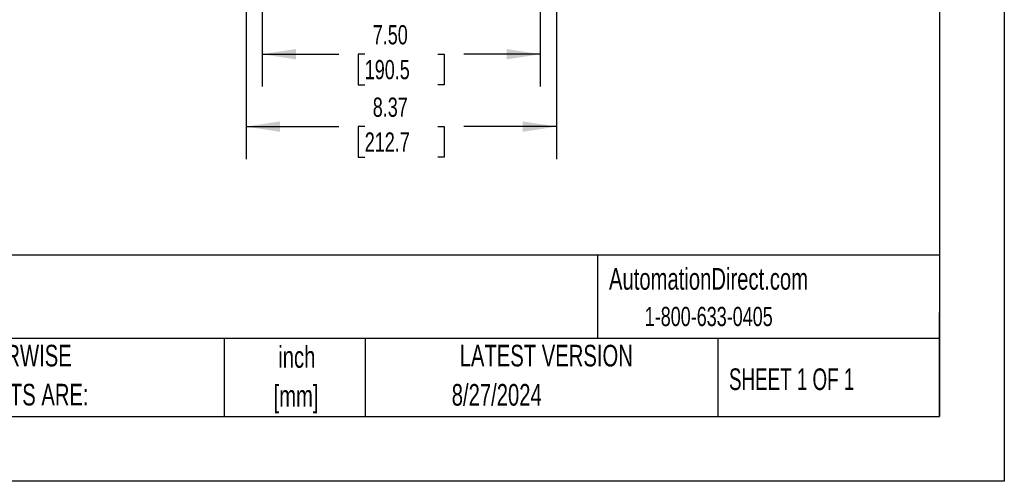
# Model space of a CAD drawing. Header units: inches. Extents: x 0 to 77, y 0 to 59.5.
# Tile 10 of 21: x 50.4 to 77, y 0 to 12.5. Entities that reach past the tile are written whole.
import ezdxf

# ---------------------------------------------------------------- set-up
doc = ezdxf.new("R2010")
doc.units = ezdxf.units.IN
doc.header["$LTSCALE"] = 7
doc.header["$MEASUREMENT"] = 0
doc.linetypes.add('CENTERX2', pattern=[0.8, 0.5, -0.1, 0.1, -0.1])
doc.layers.add('DIMENSIONS', color=140, linetype='Continuous', lineweight=25)
doc.layers.add('TEXT', color=140, linetype='Continuous', lineweight=25)
doc.styles.add('SLDTEXTSTYLE0', font='TXT', dxfattribs={"width": 0.7})
doc.styles.add('SLDTEXTSTYLE1', font='TXT', dxfattribs={"width": 0.65})
doc.dimstyles.new('SLDDIMSTYLE2', dxfattribs={"dimtxt": 0.518519, "dimasz": 0.91, "dimexe": 0, "dimexo": 0.0625, "dimgap": 0.12963, "dimtad": 0, "dimtih": 1, "dimtoh": 1, "dimrnd": 1e-09, "dimzin": 12, "dimdsep": 46, "dimtxsty": 'SLDTEXTSTYLE0', "dimsah": 1, "dimcen": 0.09, "dimadec": 0, "dimazin": 3, "dimtfac": 1, "dimtofl": 0, "dimtmove": 0, "dimatfit": 3, "dimfxl": 0, "dimfrac": 2, "dimtolj": 1, "dimtzin": 12, "dimarcsym": 0})
doc.dimstyles.new('SLDDIMSTYLE4', dxfattribs={"dimtxt": 0.518519, "dimasz": 0.91, "dimexe": 0, "dimexo": 0.0625, "dimgap": 0.12963, "dimtad": 0, "dimtih": 1, "dimtoh": 1, "dimrnd": 1e-09, "dimzin": 4, "dimdsep": 46, "dimtxsty": 'SLDTEXTSTYLE0', "dimsah": 1, "dimcen": 0.09, "dimadec": 0, "dimazin": 1, "dimtfac": 1, "dimtofl": 0, "dimtmove": 0, "dimatfit": 3, "dimfxl": 0, "dimfrac": 2, "dimtolj": 1, "dimtzin": 12, "dimarcsym": 0})

# ---------------------------------------------------------------- blocks, each defined once
blk = doc.blocks.new('SW_NOTE_0_1')
at = {"layer": 'TEXT', "color": 0, "linetype": 'CENTERX2', "lineweight": 18, "char_height": 0.5833, "attachment_point": 2, "style": 'SLDTEXTSTYLE0'}
for s, insert in [('inch', (0.875, 0.752)), ('[mm]', (0.855, -0.301))]:
    blk.add_mtext(s, dxfattribs=dict(at, insert=insert))
blk = doc.blocks.new('SW_NOTE_0_2')
at = {"layer": 'TEXT', "color": 0, "linetype": 'CENTERX2', "lineweight": 18, "char_height": 0.58333, "attachment_point": 1, "style": 'SLDTEXTSTYLE0'}
for s, insert in [('UNLESS OTHERWISE', (0, 0.752)), ('SPECIFIED UNITS ARE:', (0, -0.301))]:
    blk.add_mtext(s, dxfattribs=dict(at, insert=insert))
blk = doc.blocks.new('_D_5')
at = {"layer": 'DIMENSIONS'}
for p, q in [((56.978, 14.351), (56.978, 10.647)), ((64.478, 14.351), (64.478, 10.647)), ((56.978, 11.522), (59.039, 11.522)), ((59.742, 11.521), (59.568, 11.521)), ((59.568, 11.521), (59.568, 10.696)), ((61.714, 11.521), (61.889, 11.521)), ((61.889, 11.521), (61.889, 10.696)), ((64.478, 11.522), (62.417, 11.522)), ((59.568, 10.696), (59.742, 10.696)), ((61.889, 10.696), (61.714, 10.696))]:
    blk.add_line(p, q, dxfattribs=at)
for points in [[(56.978, 11.522), (57.888, 11.382), (57.888, 11.662)], [(64.478, 11.522), (63.568, 11.662), (63.568, 11.382)]]:
    blk.add_solid(points, dxfattribs=at)
at = {"layer": 'DIMENSIONS', "char_height": 0.5185, "attachment_point": 1, "style": 'SLDTEXTSTYLE0'}
for s, insert in [('7.50', (59.958, 12.306)), ('190.5', (59.742, 11.365))]:
    blk.add_mtext(s, dxfattribs=dict(at, insert=insert))
blk = doc.blocks.new('_D_8')
at = {"layer": 'DIMENSIONS'}
for p, q in [((56.542, 16.411), (56.542, 8.694)), ((64.914, 16.411), (64.914, 13.889)), ((64.914, 13.469), (64.914, 8.694)), ((56.542, 9.569), (59.039, 9.569)), ((59.742, 9.568), (59.568, 9.568)), ((59.568, 9.568), (59.568, 8.743)), ((61.714, 9.568), (61.889, 9.568)), ((61.889, 9.568), (61.889, 8.743)), ((64.914, 9.569), (62.417, 9.569)), ((59.568, 8.743), (59.742, 8.743)), ((61.889, 8.743), (61.714, 8.743))]:
    blk.add_line(p, q, dxfattribs=at)
for points in [[(56.542, 9.569), (57.452, 9.429), (57.452, 9.709)], [(64.914, 9.569), (64.004, 9.709), (64.004, 9.429)]]:
    blk.add_solid(points, dxfattribs=at)
at = {"layer": 'DIMENSIONS', "char_height": 0.5185, "attachment_point": 1, "style": 'SLDTEXTSTYLE0'}
for s, insert in [('8.37', (59.958, 10.352)), ('212.7', (59.742, 9.412))]:
    blk.add_mtext(s, dxfattribs=dict(at, insert=insert))

msp = doc.modelspace()

# ---------------------------------------------------------------- linework, layer by layer
at = {"color": 7, "linetype": 'Continuous'}
for p, q in [((77.000681, 59.500737), (77.000681, 0.000737)), ((77.000681, 0.000737), (0.000681, 0.000737))]:
    msp.add_line(p, q, dxfattribs=at)
at = {"layer": 'TEXT'}
for p, q in [((75.25, 57.75), (75.25, 1.75)), ((75.25, 6.097746), (1.75, 6.097746)), ((66.02471, 6.097746), (66.02471, 3.85)), ((75.25, 1.75), (75.25, 4.55)), ((75.25, 3.85), (1.75, 3.85)), ((55.95158, 3.85), (55.95158, 1.75)), ((59.751365, 3.85), (59.751365, 1.75)), ((69.26934, 3.85), (69.26934, 1.75)), ((1.75, 1.75), (75.25, 1.75))]:
    msp.add_line(p, q, dxfattribs=at)

# ---------------------------------------------------------------- block references
at = {"layer": 'TEXT', "linetype": 'CENTERX2', "lineweight": 18}
for name, p in [('SW_NOTE_0_2', (46.191157, 2.931034)), ('SW_NOTE_0_1', (57.033189, 2.894184))]:
    msp.add_blockref(name, p, dxfattribs=at)

# ---------------------------------------------------------------- texts
for s, insert, char_height, attachment_point, style in [('AutomationDirect.com', (66.333256, 5.753375), 0.58333333, 1, 'SLDTEXTSTYLE0'), ('1-800-633-0405', (67.296892, 4.705597), 0.51851852, 1, 'SLDTEXTSTYLE0'), ('LATEST VERSION', (64.640351, 3.68299), 0.58333333, 2, 'SLDTEXTSTYLE0'), ('SHEET 1 OF 1', (69.570433, 3.045686), 0.58333333, 1, 'SLDTEXTSTYLE1'), ('8/27/2024', (63.303561, 2.625141), 0.5833333, 2, 'SLDTEXTSTYLE0')]:
    msp.add_mtext(s, dxfattribs=dict(at, insert=insert, char_height=char_height, attachment_point=attachment_point, style=style))

# ---------------------------------------------------------------- dimensions: what is measured, and where the dimension line sits
at = {"layer": 'DIMENSIONS'}
for base, p1, p2, dimstyle, picture, middle in [((64.914403, 9.56877), (56.541793, 16.761046), (64.914403, 16.761046), 'SLDDIMSTYLE2', '_D_8', (60.728098, 9.56877)), ((64.478098, 11.522088), (56.978098, 14.700695), (64.478098, 14.700695), 'SLDDIMSTYLE4', '_D_5', (60.728098, 11.522088))]:
    dim = msp.add_linear_dim(base=base, p1=p1, p2=p2, angle=0, dimstyle=dimstyle, dxfattribs=at)
    dim.commit()
    dim.dimension.update_dxf_attribs({"geometry": picture, "text_midpoint": middle, "dimtype": 160})

doc.saveas('drawing.dxf')
